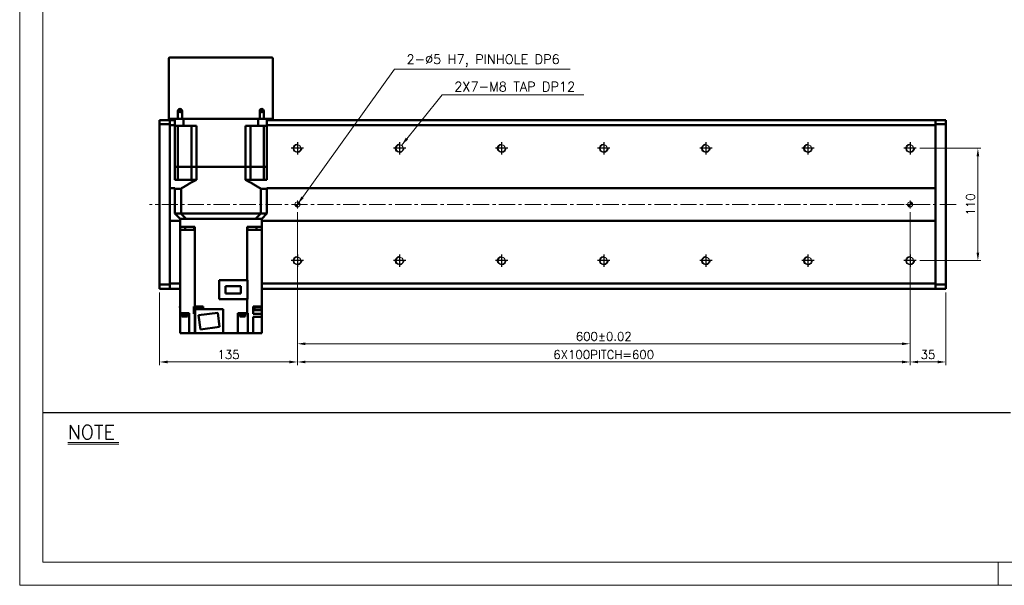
# Model space of a CAD drawing. Header units: millimetres. Extents: x 46891 to 50463, y 6223 to 9884.
# Tile 1 of 5: x 48547 to 49511, y 8529 to 9083. Entities that reach past the tile are written whole.
import ezdxf

# ---------------------------------------------------------------- set-up
doc = ezdxf.new("R2010")
doc.units = ezdxf.units.MM
doc.header["$LTSCALE"] = 0.5
doc.linetypes.add('CENTER', pattern=[50.8, 31.75, -6.35, 6.35, -6.35])
doc.layers.get('0').update_dxf_attribs({"lineweight": 20})
for name, color, linetype, lineweight in [('1', 1, 'CENTER', 13), ('4', 4, 'Continuous', 13), ('외형선(ISO)', 7, 'Continuous', 50)]:
    doc.layers.add(name, color=color, linetype=linetype, lineweight=lineweight)
for name, color, linetype in [('3', 3, 'Continuous'), ('C', 1, 'CENTER'), ('DIM', 4, 'Continuous')]:
    doc.layers.add(name, color=color, linetype=linetype)
doc.styles.add('DSR TEXT', font='romans.shx', dxfattribs={"bigfont": 'whgtxt.shx'})
doc.styles.get("Standard").update_dxf_attribs({"font": 'romans.shx', "bigfont": 'whgtxt.shx'})
doc.dimstyles.new('DSR', dxfattribs={"dimscale": 2, "dimtxt": 3, "dimasz": 3, "dimexe": 0.5, "dimexo": 0.5, "dimgap": 0.5, "dimtad": 1, "dimdsep": 46, "dimtxsty": 'Standard', "dimcen": 2.5, "dimclrd": 4, "dimclre": 4, "dimclrt": 2, "dimadec": 0, "dimazin": 2, "dimtfac": 1, "dimtmove": 0, "dimatfit": 3, "dimfxl": 0, "dimlwd": -1, "dimlwe": -1, "dimarcsym": 0})

# ---------------------------------------------------------------- blocks, each defined once
blk = doc.blocks.new('A$C13F00394')
for p, q in [((-202.34, 25.67), (-191.42, 25.67)), ((-202.34, 25.3), (-191.42, 25.3))]:
    blk.add_line(p, q)
at = {"layer": '3'}
blk.add_line((0, 32), (-207.68, 32), dxfattribs=at)
at = {"layer": '4', "color": 0, "style": 'DSR TEXT'}
blk.add_text('NOTE', height=3, dxfattribs=at).set_placement((-202.39, 26.38))
blk = doc.blocks.new('A$C1C1952E1')
at = {"color": 1}
blk.add_lwpolyline([(0, 0), (420, 0), (420, 297), (0, 297)], close=True, dxfattribs=at)
at = {"color": 3}
blk.add_lwpolyline([(5, 5), (415, 5), (415, 292), (5, 292)], close=True, dxfattribs=at)
blk = doc.blocks.new('A$C33E56CC6')
h = blk.add_hatch()
h.set_pattern_fill('ANSI31', color=256, style=0)
h.set_pattern_definition([(45, (-7065.45672, -6508.5399), (-0.0883883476, 0.0883883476), [])])
h.paths.add_polyline_path([(4, 6.5, 0.414214), (1.5, 4), (4, 4)])
h.paths.add_polyline_path([(6.5, 4), (4, 4), (4, 1.5, 0.414214)])
blk.add_circle((4, 4), 2.5)
at = {"layer": '1'}
for p, q in [((0, 4), (8, 4)), ((4, 0), (4, 8))]:
    blk.add_line(p, q, dxfattribs=at)
blk = doc.blocks.new('tap8')
blk.add_circle((0, 0), 3.4)
at = {"layer": 'C', "color": 1, "linetype": 'CENTER'}
for p, q in [((-6.05, 0), (6.05, 0)), ((0, -6.05), (0, 6.05))]:
    blk.add_line(p, q, dxfattribs=at)
at = {"layer": 'DIM', "color": 3}
blk.add_arc((0, 0), 4, 263.84551, 189.43144, dxfattribs=at)
blk = doc.blocks.new('*D85')
at = {"color": 1, "linetype": 'ByBlock'}
for p, q in [((49428.36, 8956.94), (49488.15, 8956.94)), ((49485.15, 8854.74), (49485.15, 8949.14)), ((49428.36, 8846.94), (49488.15, 8846.94))]:
    blk.add_line(p, q, dxfattribs=at)
at = {"color": 1}
for points in [[(49483.85, 8949.14), (49486.45, 8949.14), (49485.15, 8956.94)], [(49483.85, 8854.74), (49486.45, 8854.74), (49485.15, 8846.94)]]:
    blk.add_solid(points, dxfattribs=at)
at = {"layer": 'Defpoints', "color": 0}
for p in [(49424.76, 8956.94), (49485.15, 8956.94), (49424.76, 8846.94)]:
    blk.add_point(p, dxfattribs=at)
at = {"color": 3, "insert": (49477.95, 8901.94), "char_height": 8.4, "attachment_point": 5, "rotation": 90, "style": 'DSR TEXT'}
blk.add_mtext('110', dxfattribs=at)
blk = doc.blocks.new('*D86')
at = {"color": 1, "linetype": 'ByBlock'}
for p, q in [((48818.71, 8894.34), (48818.71, 8762.52)), ((49418.71, 8894.34), (49418.71, 8762.52)), ((48826.51, 8765.52), (49410.91, 8765.52))]:
    blk.add_line(p, q, dxfattribs=at)
at = {"color": 1}
for points in [[(48826.51, 8766.82), (48826.51, 8764.22), (48818.71, 8765.52)], [(49410.91, 8766.82), (49410.91, 8764.22), (49418.71, 8765.52)]]:
    blk.add_solid(points, dxfattribs=at)
at = {"layer": 'Defpoints', "color": 0}
for p in [(48818.71, 8897.94), (49418.71, 8897.94), (49418.71, 8765.52)]:
    blk.add_point(p, dxfattribs=at)
at = {"color": 3, "insert": (49118.71, 8772.72), "char_height": 8.4, "attachment_point": 5, "style": 'DSR TEXT'}
blk.add_mtext('600%%P0.02', dxfattribs=at)
blk = doc.blocks.new('*D87')
at = {"color": 1, "linetype": 'ByBlock'}
for p, q in [((49418.71, 8837.29), (49418.71, 8744.7)), ((49453.71, 8815.84), (49453.71, 8744.7)), ((49426.51, 8747.7), (49445.91, 8747.7))]:
    blk.add_line(p, q, dxfattribs=at)
at = {"color": 1}
for points in [[(49426.51, 8749), (49426.51, 8746.4), (49418.71, 8747.7)], [(49445.91, 8749), (49445.91, 8746.4), (49453.71, 8747.7)]]:
    blk.add_solid(points, dxfattribs=at)
at = {"layer": 'Defpoints', "color": 0}
for p in [(49418.71, 8840.89), (49453.71, 8819.44), (49453.71, 8747.7)]:
    blk.add_point(p, dxfattribs=at)
at = {"color": 3, "insert": (49436.21, 8754.9), "char_height": 8.4, "attachment_point": 5, "style": 'DSR TEXT'}
blk.add_mtext('35', dxfattribs=at)
blk = doc.blocks.new('*D88')
at = {"color": 1, "linetype": 'ByBlock'}
for p, q in [((48818.71, 8837.29), (48818.71, 8744.7)), ((49418.71, 8837.29), (49418.71, 8744.7)), ((49410.91, 8747.7), (48826.51, 8747.7))]:
    blk.add_line(p, q, dxfattribs=at)
at = {"color": 1}
for points in [[(48826.51, 8749), (48826.51, 8746.4), (48818.71, 8747.7)], [(49410.91, 8749), (49410.91, 8746.4), (49418.71, 8747.7)]]:
    blk.add_solid(points, dxfattribs=at)
at = {"layer": 'Defpoints', "color": 0}
for p in [(48818.71, 8840.89), (49418.71, 8840.89), (48818.71, 8747.7)]:
    blk.add_point(p, dxfattribs=at)
at = {"color": 3, "insert": (49118.71, 8754.9), "char_height": 8.4, "attachment_point": 5, "style": 'DSR TEXT'}
blk.add_mtext('6X100PITCH=600', dxfattribs=at)
blk = doc.blocks.new('*D89')
at = {"color": 1, "linetype": 'ByBlock'}
for p, q in [((48818.71, 8837.29), (48818.71, 8744.7)), ((48683.71, 8815.84), (48683.71, 8744.7)), ((48810.91, 8747.7), (48691.51, 8747.7))]:
    blk.add_line(p, q, dxfattribs=at)
at = {"color": 1}
for points in [[(48691.51, 8749), (48691.51, 8746.4), (48683.71, 8747.7)], [(48810.91, 8749), (48810.91, 8746.4), (48818.71, 8747.7)]]:
    blk.add_solid(points, dxfattribs=at)
at = {"layer": 'Defpoints', "color": 0}
for p in [(48818.71, 8840.89), (48683.71, 8819.44), (48683.71, 8747.7)]:
    blk.add_point(p, dxfattribs=at)
at = {"color": 3, "insert": (48751.21, 8754.9), "char_height": 8.4, "attachment_point": 5, "style": 'DSR TEXT'}
blk.add_mtext('135', dxfattribs=at)

msp = doc.modelspace()

# ---------------------------------------------------------------- linework, layer by layer
at = {"color": 1}
msp.add_line((49504.90132, 8551.81052), (49504.90132, 8528.99552), dxfattribs=at)
at = {"layer": '1'}
msp.add_line((49463.71073, 8901.94104), (48673.71073, 8901.94104), dxfattribs=at)
at = {"layer": '외형선(ISO)'}
for p, q in [((48693.71073, 9045.94104), (48793.71073, 9045.94104)), ((48692.71073, 8985.94104), (48692.71073, 9044.94104)), ((48794.71073, 9044.94104), (48794.71073, 8985.94104)), ((48701.71073, 8993.44104), (48701.71073, 8985.94104)), ((48705.71073, 8985.94104), (48705.71073, 8993.44104)), ((48781.71073, 8993.44104), (48781.71073, 8985.94104)), ((48785.71073, 8985.94104), (48785.71073, 8993.44104)), ((48683.71073, 8983.56236), (48683.71073, 8984.44104)), ((48693.71073, 8984.44104), (48683.71073, 8984.44104)), ((48683.71073, 8983.56236), (48683.71073, 8980.44104)), ((48693.71073, 8980.44104), (48683.71073, 8980.44104)), ((48683.71073, 8980.44104), (48683.71073, 8823.44104)), ((48692.71073, 8985.94104), (48693.71073, 8985.94104)), ((48693.71073, 8985.94104), (48693.71073, 8984.44104)), ((48693.71073, 8985.94104), (48701.71073, 8985.94104)), ((48693.71073, 8983.56236), (48693.71073, 8984.44104)), ((48693.71073, 8984.44104), (48698.71073, 8984.44104)), ((48693.71073, 8984.44104), (48693.71073, 8983.56236)), ((48693.71073, 8983.56236), (48693.71073, 8979.44104)), ((48693.71073, 8980.44104), (48693.71073, 8983.56236)), ((48693.71073, 8979.44104), (48693.71073, 8917.94104)), ((48698.71073, 8979.44104), (48693.71073, 8979.44104)), ((48698.71073, 8985.94104), (48698.71073, 8978.94104)), ((48707.11838, 8978.94104), (48698.71073, 8978.94104)), ((48698.71073, 8938.94104), (48698.71073, 8978.94104)), ((48701.65851, 8978.94104), (48701.65851, 8938.94104)), ((48701.71073, 8985.94104), (48705.71073, 8985.94104)), ((48705.71073, 8985.94104), (48781.71073, 8985.94104)), ((48707.11838, 8985.94104), (48707.11838, 8978.94104)), ((48707.11838, 8978.94104), (48719.71073, 8978.94104)), ((48714.85573, 8978.94104), (48714.85573, 8938.94104)), ((48719.71073, 8938.94104), (48719.71073, 8978.94104)), ((48767.71073, 8978.94104), (48780.30308, 8978.94104)), ((48767.71073, 8938.94104), (48767.71073, 8978.94104)), ((48772.56573, 8978.94104), (48772.56573, 8938.94104)), ((48780.30308, 8985.94104), (48780.30308, 8978.94104)), ((48788.71073, 8978.94104), (48780.30308, 8978.94104)), ((48781.71073, 8985.94104), (48785.71073, 8985.94104)), ((48785.71073, 8985.94104), (48793.71073, 8985.94104)), ((48785.76295, 8978.94104), (48785.76295, 8938.94104)), ((48788.71073, 8985.94104), (48788.71073, 8978.94104)), ((48788.71073, 8984.44104), (49443.71073, 8984.44104)), ((49443.71073, 8979.44104), (48788.71073, 8979.44104)), ((48788.71073, 8938.94104), (48788.71073, 8978.94104)), ((48793.71073, 8985.94104), (48793.71073, 8984.44104)), ((48793.71073, 8985.94104), (48794.71073, 8985.94104)), ((49443.71073, 8984.44104), (49443.71073, 8983.56236)), ((49443.71073, 8984.44104), (49453.71073, 8984.44104)), ((49443.71073, 8983.56236), (49443.71073, 8984.44104)), ((49443.71073, 8979.44104), (49443.71073, 8983.56236)), ((49443.71073, 8983.56236), (49443.71073, 8980.44104)), ((49453.71073, 8980.44104), (49443.71073, 8980.44104)), ((49443.71073, 8917.94104), (49443.71073, 8979.44104)), ((49453.71073, 8984.44104), (49453.71073, 8983.56236)), ((49453.71073, 8980.44104), (49453.71073, 8983.56236)), ((49453.71073, 8823.44104), (49453.71073, 8980.44104)), ((48698.71073, 8938.94104), (48701.65851, 8938.94104)), ((48701.65851, 8938.94104), (48698.71073, 8938.94104)), ((48698.71073, 8938.94104), (48698.71073, 8925.94104)), ((48701.65851, 8938.94104), (48708.35573, 8938.94104)), ((48701.65851, 8938.94104), (48708.35573, 8938.94104)), ((48701.65851, 8938.94104), (48701.65851, 8925.94104)), ((48708.35573, 8938.94104), (48714.85573, 8938.94104)), ((48708.35573, 8938.94104), (48714.85573, 8938.94104)), ((48714.85573, 8938.94104), (48719.71073, 8938.94104)), ((48719.71073, 8938.94104), (48714.85573, 8938.94104)), ((48714.85573, 8938.94104), (48714.85573, 8925.94104)), ((48719.71073, 8938.94104), (48767.71073, 8938.94104)), ((48719.71073, 8938.94104), (48767.71073, 8938.94104)), ((48719.71073, 8938.94104), (48719.71073, 8925.94104)), ((48767.71073, 8938.94104), (48772.56573, 8938.94104)), ((48772.56573, 8938.94104), (48767.71073, 8938.94104)), ((48767.71073, 8938.94104), (48767.71073, 8925.94104)), ((48772.56573, 8938.94104), (48779.06573, 8938.94104)), ((48772.56573, 8938.94104), (48779.06573, 8938.94104)), ((48772.56573, 8938.94104), (48772.56573, 8925.94104)), ((48779.06573, 8938.94104), (48785.76295, 8938.94104)), ((48779.06573, 8938.94104), (48785.76295, 8938.94104)), ((48785.76295, 8938.94104), (48788.71073, 8938.94104)), ((48788.71073, 8938.94104), (48785.76295, 8938.94104)), ((48785.76295, 8938.94104), (48785.76295, 8925.94104)), ((48788.71073, 8938.94104), (48788.71073, 8925.94104)), ((48701.65851, 8925.94104), (48698.71073, 8925.94104)), ((48701.65851, 8925.94104), (48714.85573, 8925.94104)), ((48719.71073, 8925.94104), (48714.85573, 8925.94104)), ((48772.56573, 8925.94104), (48767.71073, 8925.94104)), ((48785.76295, 8925.94104), (48772.56573, 8925.94104)), ((48788.71073, 8925.94104), (48785.76295, 8925.94104)), ((48693.71073, 8917.94104), (48693.71073, 8917.08749)), ((48693.71073, 8917.94104), (48698.71073, 8917.94104)), ((48693.71073, 8917.08749), (48693.71073, 8916.73394)), ((48693.71073, 8916.73394), (48693.71073, 8887.14815)), ((48693.71073, 8887.14815), (48693.71073, 8916.73394)), ((48704.70813, 8917.39104), (48698.71073, 8917.39104)), ((48698.71073, 8917.39104), (48698.71073, 8892.94104)), ((48704.70813, 8917.39104), (48704.70813, 8892.94104)), ((48788.71073, 8917.39104), (48782.71332, 8917.39104)), ((48782.71332, 8917.39104), (48782.71332, 8892.94104)), ((48788.71073, 8917.94104), (49443.71073, 8917.94104)), ((48788.71073, 8917.39104), (48788.71073, 8892.94104)), ((49443.71073, 8917.08749), (49443.71073, 8917.94104)), ((49443.71073, 8916.73394), (49443.71073, 8917.08749)), ((49443.71073, 8887.14815), (49443.71073, 8916.73394)), ((49443.71073, 8916.73394), (49443.71073, 8887.14815)), ((48698.71073, 8892.94104), (48703.71073, 8887.94104)), ((48698.71073, 8892.94104), (48704.70813, 8892.94104)), ((48704.70813, 8892.94104), (48782.71332, 8892.94104)), ((48782.71332, 8892.94104), (48788.71073, 8892.94104)), ((48783.71073, 8887.94104), (48788.71073, 8892.94104)), ((48693.71073, 8887.14815), (48693.71073, 8886.7946)), ((48693.71073, 8886.7946), (48693.71073, 8885.94104)), ((48693.71073, 8885.94104), (48693.71073, 8824.44104)), ((48703.71073, 8885.94104), (48693.71073, 8885.94104)), ((48703.71073, 8879.94104), (48703.71073, 8887.94104)), ((48703.79882, 8887.94104), (48703.71073, 8887.94104)), ((48709.6037, 8887.94104), (48703.79882, 8887.94104)), ((48709.70705, 8887.94104), (48709.6037, 8887.94104)), ((48709.70705, 8887.94104), (48777.7144, 8887.94104)), ((48710.71073, 8887.94104), (48776.71073, 8887.94104)), ((48777.7144, 8887.94104), (48777.81776, 8887.94104)), ((48783.62264, 8887.94104), (48777.81776, 8887.94104)), ((48783.62264, 8887.94104), (48783.71073, 8887.94104)), ((48783.71073, 8879.94104), (48783.71073, 8887.94104)), ((49443.71073, 8885.94104), (48783.71073, 8885.94104)), ((49443.71073, 8886.7946), (49443.71073, 8887.14815)), ((49443.71073, 8885.94104), (49443.71073, 8886.7946)), ((49443.71073, 8824.44104), (49443.71073, 8885.94104)), ((48703.71073, 8879.94104), (48710.71073, 8879.94104)), ((48703.71073, 8879.94104), (48703.71073, 8876.94104)), ((48712.26688, 8876.94104), (48703.71073, 8876.94104)), ((48703.71073, 8876.94104), (48703.71073, 8795.44104)), ((48708.84645, 8879.94104), (48708.84645, 8876.94104)), ((48718.05316, 8879.94104), (48710.71073, 8879.94104)), ((48712.26688, 8876.94104), (48717.37806, 8876.94104)), ((48718.04454, 8876.94104), (48717.37806, 8876.94104)), ((48717.63385, 8876.94104), (48717.63385, 8879.94104)), ((48718.05316, 8876.94104), (48718.04454, 8876.94104)), ((48718.04454, 8801.94104), (48718.04454, 8876.94104)), ((48718.05316, 8879.94104), (48718.05316, 8876.94104)), ((48776.71073, 8879.94104), (48769.3683, 8879.94104)), ((48769.3683, 8879.94104), (48769.3683, 8876.94104)), ((48769.37692, 8876.94104), (48769.3683, 8876.94104)), ((48770.0434, 8876.94104), (48769.37692, 8876.94104)), ((48769.37692, 8827.84104), (48769.37692, 8876.94104)), ((48769.78761, 8876.94104), (48769.78761, 8879.94104)), ((48770.0434, 8876.94104), (48775.15457, 8876.94104)), ((48783.71073, 8876.94104), (48775.15457, 8876.94104)), ((48776.71073, 8879.94104), (48783.71073, 8879.94104)), ((48778.57501, 8876.94104), (48778.57501, 8879.94104)), ((48783.71073, 8876.94104), (48783.71073, 8879.94104)), ((48783.71073, 8801.94104), (48783.71073, 8876.94104)), ((48693.71073, 8824.44104), (48693.71073, 8820.31972)), ((48693.71073, 8824.44104), (48703.71073, 8824.44104)), ((48741.91073, 8827.84104), (48769.71073, 8827.84104)), ((48741.91073, 8827.84104), (48741.91073, 8809.29104)), ((48769.71073, 8827.84104), (48769.71073, 8809.29104)), ((48783.71073, 8824.44104), (49443.71073, 8824.44104)), ((49443.71073, 8820.31972), (49443.71073, 8824.44104)), ((48683.71073, 8823.44104), (48693.71073, 8823.44104)), ((48683.71073, 8823.44104), (48683.71073, 8820.31972)), ((48683.71073, 8819.44104), (48683.71073, 8820.31972)), ((48693.71073, 8819.44104), (48683.71073, 8819.44104)), ((48693.71073, 8820.31972), (48693.71073, 8823.44104)), ((48693.71073, 8819.44104), (48693.71073, 8820.31972)), ((48693.71073, 8820.31972), (48693.71073, 8819.44104)), ((48693.71073, 8819.44104), (48703.71073, 8819.44104)), ((48763.26073, 8822.06604), (48748.16073, 8822.06604)), ((48748.16073, 8822.06604), (48748.16073, 8814.61604)), ((48748.16073, 8814.61604), (48763.26073, 8814.61604)), ((48763.26073, 8814.61604), (48763.26073, 8822.06604)), ((48783.71073, 8819.44104), (49443.71073, 8819.44104)), ((49443.71073, 8823.44104), (49453.71073, 8823.44104)), ((49443.71073, 8823.44104), (49443.71073, 8820.31972)), ((49443.71073, 8820.31972), (49443.71073, 8819.44104)), ((49443.71073, 8819.44104), (49443.71073, 8820.31972)), ((49443.71073, 8819.44104), (49453.71073, 8819.44104)), ((49453.71073, 8820.31972), (49453.71073, 8823.44104)), ((49453.71073, 8820.31972), (49453.71073, 8819.44104)), ((48741.91073, 8809.29104), (48769.71073, 8809.29104)), ((48769.37692, 8809.29104), (48769.37692, 8795.44104)), ((48703.71073, 8801.94104), (48703.49083, 8801.94104)), ((48703.49083, 8801.94104), (48703.49083, 8800.94104)), ((48703.49083, 8800.94104), (48703.71073, 8800.94104)), ((48703.71073, 8795.44104), (48712.26688, 8795.44104)), ((48703.71073, 8795.44104), (48703.71073, 8775.94104)), ((48705.14979, 8794.94104), (48705.14979, 8795.44104)), ((48705.14979, 8794.94104), (48711.14979, 8794.94104)), ((48705.19979, 8794.24104), (48705.19979, 8794.94104)), ((48711.09979, 8794.24104), (48711.09979, 8794.94104)), ((48711.14979, 8794.94104), (48711.14979, 8795.44104)), ((48712.61073, 8795.44104), (48712.26688, 8795.44104)), ((48712.61073, 8795.44104), (48712.61073, 8775.94104)), ((48717.3861, 8801.94104), (48718.04454, 8801.94104)), ((48717.3861, 8799.94104), (48717.3861, 8801.94104)), ((48717.38878, 8799.94104), (48717.3861, 8799.94104)), ((48717.38878, 8799.94104), (48717.38878, 8794.94104)), ((48718.50011, 8799.94104), (48717.38878, 8799.94104)), ((48718.04454, 8794.94104), (48717.38878, 8794.94104)), ((48718.04454, 8801.94104), (48720.72619, 8801.94104)), ((48718.04454, 8775.94104), (48718.04454, 8794.94104)), ((48718.04454, 8794.94104), (48718.51073, 8794.94104)), ((48718.20011, 8801.94104), (48718.20011, 8800.94104)), ((48718.20011, 8800.94104), (48725.80011, 8800.94104)), ((48718.50011, 8800.94104), (48718.50011, 8798.34104)), ((48718.50011, 8798.34104), (48718.51073, 8798.34104)), ((48745.91073, 8799.44104), (48718.51073, 8799.44104)), ((48718.51073, 8799.44104), (48718.51073, 8775.94104)), ((48723.27403, 8801.94104), (48720.72619, 8801.94104)), ((48740.78683, 8795.84662), (48721.92845, 8793.53111)), ((48723.27403, 8801.94104), (48726.51215, 8801.94104)), ((48725.50011, 8800.94104), (48725.50011, 8799.44104)), ((48725.50011, 8799.94104), (48726.51073, 8799.94104)), ((48725.80011, 8801.94104), (48725.80011, 8800.94104)), ((48726.51073, 8799.44104), (48726.51073, 8799.94104)), ((48726.51215, 8799.94104), (48726.51073, 8799.94104)), ((48726.51215, 8799.94104), (48726.51215, 8801.94104)), ((48742.493, 8781.95098), (48740.78683, 8795.84662)), ((48745.91073, 8775.94104), (48745.91073, 8799.44104)), ((48760.41073, 8795.44104), (48769.37692, 8795.44104)), ((48760.41073, 8775.94104), (48760.41073, 8795.44104)), ((48761.9093, 8794.94104), (48761.9093, 8795.44104)), ((48761.9093, 8794.94104), (48767.9093, 8794.94104)), ((48761.9593, 8794.24104), (48761.9593, 8794.94104)), ((48767.8593, 8794.24104), (48767.8593, 8794.94104)), ((48767.9093, 8794.94104), (48767.9093, 8795.44104)), ((48769.37692, 8795.44104), (48770.0434, 8795.44104)), ((48770.07784, 8795.44104), (48770.0434, 8795.44104)), ((48770.07784, 8775.94104), (48770.07784, 8795.44104)), ((48775.27167, 8801.94104), (48783.71073, 8801.94104)), ((48775.27167, 8799.94104), (48775.27167, 8801.94104)), ((48775.31073, 8799.94104), (48775.27167, 8799.94104)), ((48775.31073, 8794.94104), (48775.31073, 8799.94104)), ((48775.31073, 8799.94104), (48776.63063, 8799.94104)), ((48783.71073, 8794.94104), (48775.31073, 8794.94104)), ((48776.33063, 8801.94104), (48776.33063, 8800.94104)), ((48776.33063, 8800.94104), (48783.93063, 8800.94104)), ((48776.63063, 8800.94104), (48776.63063, 8798.34104)), ((48776.63063, 8798.34104), (48783.63063, 8798.34104)), ((48783.63063, 8800.94104), (48783.63063, 8798.34104)), ((48783.71073, 8799.94104), (48783.63063, 8799.94104)), ((48783.93063, 8801.94104), (48783.71073, 8801.94104)), ((48783.71073, 8799.94104), (48783.71073, 8800.94104)), ((48783.71073, 8794.94104), (48783.71073, 8799.94104)), ((48783.71073, 8794.94104), (48783.71073, 8791.94104)), ((48783.93063, 8801.94104), (48783.93063, 8800.94104)), ((48705.19979, 8794.24104), (48711.09979, 8794.24104)), ((48705.39979, 8792.24104), (48705.39979, 8794.24104)), ((48705.39979, 8792.24104), (48710.89979, 8792.24104)), ((48710.89979, 8792.24104), (48710.89979, 8794.24104)), ((48721.92845, 8793.53111), (48723.63463, 8779.63546)), ((48761.9593, 8794.24104), (48767.8593, 8794.24104)), ((48762.1593, 8792.24104), (48762.1593, 8794.24104)), ((48762.1593, 8792.24104), (48767.6593, 8792.24104)), ((48767.6593, 8792.24104), (48767.6593, 8794.24104)), ((48775.31073, 8791.94104), (48783.71073, 8791.94104)), ((48775.31073, 8791.94104), (48775.31073, 8775.94104)), ((48783.71073, 8791.94104), (48783.71073, 8775.94104)), ((48703.71073, 8775.94104), (48708.11073, 8775.94104)), ((48712.61073, 8775.94104), (48708.11073, 8775.94104)), ((48717.37806, 8775.94104), (48712.61073, 8775.94104)), ((48717.37806, 8775.94104), (48718.04454, 8775.94104)), ((48718.51073, 8775.94104), (48718.04454, 8775.94104)), ((48718.51073, 8775.94104), (48745.91073, 8775.94104)), ((48723.63463, 8779.63546), (48742.493, 8781.95098)), ((48760.41073, 8775.94104), (48745.91073, 8775.94104)), ((48764.91073, 8775.94104), (48760.41073, 8775.94104)), ((48764.91073, 8775.94104), (48770.07784, 8775.94104)), ((48775.15457, 8775.94104), (48770.07784, 8775.94104)), ((48775.15457, 8775.94104), (48775.31073, 8775.94104)), ((48779.31073, 8775.94104), (48775.31073, 8775.94104)), ((48779.31073, 8775.94104), (48783.71073, 8775.94104))]:
    msp.add_line(p, q, dxfattribs=at)
for centre in [(48703.71073, 8993.44104), (48783.71073, 8993.44104)]:
    msp.add_circle(centre, 1.2295, dxfattribs=at)
for centre, radius, start, end in [((48693.71073, 9044.94104), 1, 90, 180), ((48793.71073, 9044.94104), 1, 0, 90), ((48703.71073, 8993.44104), 2, 0, 180), ((48783.71073, 8993.44104), 2, 0, 180)]:
    msp.add_arc(centre, radius, start, end, dxfattribs=at)
for points, weights in [([(48704.70813, 8917.39104), (48712.78959, 8922.68403), (48719.71073, 8925.94104)], [1.24342419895, 1.30973118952, 1.35416666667]), ([(48767.71073, 8925.94104), (48774.63187, 8922.68403), (48782.71332, 8917.39104)], [1.35416666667, 1.30973118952, 1.24342419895])]:
    msp.add_rational_spline(points, weights, degree=2, dxfattribs=at)
for points in [[(48709.70705, 8887.94104), (48709.16461, 8888.48314), (48708.07109, 8889.57632), (48706.40469, 8891.24312), (48705.27654, 8892.3721), (48704.70813, 8892.94104)], [(48782.71332, 8892.94104), (48782.14464, 8892.37182), (48781.01612, 8891.24247), (48779.34973, 8889.57568), (48778.25657, 8888.48287), (48777.7144, 8887.94104)]]:
    msp.add_open_spline(points, degree=3, dxfattribs=at)

# ---------------------------------------------------------------- block references
at = {"xscale": 4.563000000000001, "yscale": 4.563000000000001, "zscale": 4.563000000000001}
for name, p in [('A$C1C1952E1', (48546.67132, 8528.99552)), ('A$C13F00394', (49517.14175, 8551.81052))]:
    msp.add_blockref(name, p, dxfattribs=at)
at = {"xscale": -1}
for name, p, rotation in [('tap8', (48818.71073, 8956.94104), 90), ('tap8', (48918.71073, 8956.94104), 90), ('tap8', (49018.71073, 8956.94104), 90), ('tap8', (49118.71073, 8956.94104), 90), ('tap8', (49218.71073, 8956.94104), 90), ('tap8', (49318.71073, 8956.94104), 90), ('tap8', (49418.71073, 8956.94104), 90), ('A$C33E56CC6', (48814.71073, 8905.94104), 180), ('A$C33E56CC6', (49414.71073, 8905.94104), 180), ('tap8', (48818.71073, 8846.94104), 90), ('tap8', (48918.71073, 8846.94104), 90), ('tap8', (49018.71073, 8846.94104), 90), ('tap8', (49118.71073, 8846.94104), 90), ('tap8', (49218.71073, 8846.94104), 90), ('tap8', (49318.71073, 8846.94104), 90), ('tap8', (49418.71073, 8846.94104), 90)]:
    msp.add_blockref(name, p, dxfattribs=dict(at, rotation=rotation))

# ---------------------------------------------------------------- texts
at = {"color": 3, "char_height": 9.24, "attachment_point": 1, "style": 'DSR TEXT'}
for s, insert in [('2-%%C5 H7, PINHOLE DP6', (48925.48939, 9048.7376)), ('2X7-M8 TAP DP12', (48972.32804, 9021.96296))]:
    msp.add_mtext(s, dxfattribs=dict(at, insert=insert))

# ---------------------------------------------------------------- dimensions: what is measured, and where the dimension line sits
dim = msp.add_linear_dim(base=(49485.1497, 8956.94104), p1=(49424.7577, 8846.94104), p2=(49424.7577, 8956.94104), angle=270, dimstyle='DSR', override={"dimscale": 3, "dimtxt": 2.8, "dimasz": 2.600136, "dimexe": 1, "dimexo": 1.2, "dimgap": 1, "dimdec": 4, "dimtxsty": 'DSR TEXT', "dimclrd": 1, "dimclre": 1, "dimclrt": 3, "dimtdec": 4, "dimtix": 1})
dim.commit()
dim.dimension.update_dxf_attribs({"geometry": '*D85', "text_midpoint": (49477.9497, 8901.94104)})
for base, p1, p2, text, picture, middle in [((49418.71073, 8765.52045), (48818.71073, 8897.94104), (49418.71073, 8897.94104), '<>%%P0.02', '*D86', (49118.71073, 8772.72045)), ((48818.71073, 8747.70472), (49418.71073, 8840.89407), (48818.71073, 8840.89407), '6X100PITCH=<>', '*D88', (49118.71073, 8754.90472))]:
    dim = msp.add_linear_dim(base=base, p1=p1, p2=p2, text=text, dimstyle='DSR', override={"dimscale": 3, "dimtxt": 2.8, "dimasz": 2.600136, "dimexe": 1, "dimexo": 1.2, "dimgap": 1, "dimdec": 4, "dimtxsty": 'DSR TEXT', "dimclrd": 1, "dimclre": 1, "dimclrt": 3, "dimtdec": 4, "dimtix": 1})
    dim.commit()
    dim.dimension.update_dxf_attribs({"geometry": picture, "text_midpoint": middle})
for base, p1, p2, picture, middle in [((48683.71073, 8747.70472), (48818.71073, 8840.89407), (48683.71073, 8819.44104), '*D89', (48751.21073, 8754.90472)), ((49453.71073, 8747.70472), (49418.71073, 8840.89407), (49453.71073, 8819.44104), '*D87', (49436.21073, 8754.90472))]:
    dim = msp.add_linear_dim(base=base, p1=p1, p2=p2, dimstyle='DSR', override={"dimscale": 3, "dimtxt": 2.8, "dimasz": 2.600136, "dimexe": 1, "dimexo": 1.2, "dimgap": 1, "dimdec": 4, "dimtxsty": 'DSR TEXT', "dimclrd": 1, "dimclre": 1, "dimclrt": 3, "dimtdec": 4, "dimtix": 1})
    dim.commit()
    dim.dimension.update_dxf_attribs({"geometry": picture, "text_midpoint": middle})

# ---------------------------------------------------------------- leaders
at = {"annotation_type": 0, "has_hookline": 1, "hookline_direction": 0}
for points, text_width in [([(48818.71073, 8901.94104), (48913.60894, 9034.4376), (48922.18939, 9034.4376)], 160.4625), ([(48920.57539, 8959.78411), (48960.44759, 9009.42296), (48969.02804, 9009.42296)], 126.775)]:
    msp.add_leader(points, dimstyle='DSR', override={"dimscale": 3.3, "dimtxt": 2.8, "dimasz": 2.600136, "dimexe": 1, "dimexo": 1.2, "dimgap": 1, "dimdec": 4, "dimtxsty": 'DSR TEXT', "dimclrd": 1, "dimclre": 1, "dimclrt": 3, "dimtdec": 4, "dimtix": 1}, dxfattribs=dict(at, text_width=text_width))

doc.saveas('drawing.dxf')
